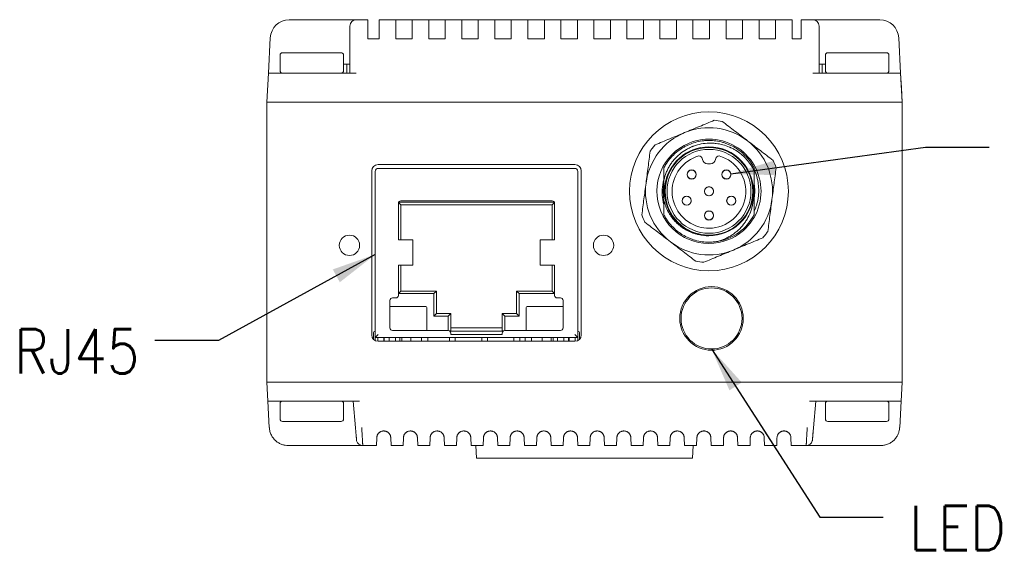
# Model space of a CAD drawing. Header units: millimetres. Extents: x 0 to 420, y 0 to 297.
# Tile 22 of 46: x 234 to 311, y 43 to 84. Entities that reach past the tile are written whole.
import ezdxf

# ---------------------------------------------------------------- set-up
doc = ezdxf.new("R2010")
doc.units = ezdxf.units.MM
doc.layers.add('1', color=7, linetype='Continuous', true_color=0xffffff)
doc.layers.add('171', color=7, linetype='Continuous', true_color=0xffffff)
doc.styles.add('chinesef_fs', font='simplex.shx', dxfattribs={"bigfont": 'gbcbig.shx'})
doc.dimstyles.get("Standard").update_dxf_attribs({"dimtxt": 3.5, "dimasz": 3.5, "dimexe": 0.18, "dimexo": 0.0625, "dimgap": 1, "dimtad": 1, "dimtih": 1, "dimtoh": 1, "dimzin": 0, "dimdsep": 46, "dimtxsty": 'Standard', "dimcen": 0.09, "dimclrt": 5, "dimadec": 0, "dimazin": 0, "dimtfac": 1, "dimtofl": 0, "dimtmove": 0, "dimatfit": 3, "dimfxl": 1, "dimtolj": 1, "dimtzin": 0, "dimarcsym": 0})

# ---------------------------------------------------------------- blocks, each defined once
blk = doc.blocks.new('LABLE3D_4', base_point=(244.236, 59.044))
at = {"layer": '171', "color": 250, "linetype": 'Continuous', "lineweight": 18, "insert": (233.179, 56.439), "char_height": 3.5, "attachment_point": 7, "line_spacing_factor": 0.903614, "style": 'chinesef_fs'}
blk.add_mtext('\\W0.8504;RJ45', dxfattribs=at)
blk = doc.blocks.new('LABLE3D_5', base_point=(301.557, 45.145))
at = {"layer": '171', "color": 250, "linetype": 'Continuous', "lineweight": 18, "insert": (303.582, 42.541), "char_height": 3.5, "attachment_point": 7, "line_spacing_factor": 0.903614, "style": 'chinesef_fs'}
blk.add_mtext('\\W0.8925;LED', dxfattribs=at)

msp = doc.modelspace()

# ---------------------------------------------------------------- linework, layer by layer
at = {"layer": '1', "color": 250, "linetype": 'Continuous', "lineweight": 13}
for p, q in [((256.579, 84.279), (254.808, 84.279)), ((260.079, 84.279), (260.979, 84.279)), ((261.883, 84.279), (263.183, 84.279)), ((264.483, 84.279), (265.783, 84.279)), ((267.083, 84.279), (268.383, 84.279)), ((269.683, 84.279), (270.983, 84.279)), ((272.283, 84.279), (273.583, 84.279)), ((274.883, 84.279), (276.183, 84.279)), ((277.483, 84.279), (278.783, 84.279)), ((280.083, 84.279), (281.383, 84.279)), ((282.683, 84.279), (283.983, 84.279)), ((285.283, 84.279), (286.583, 84.279)), ((287.883, 84.279), (289.183, 84.279)), ((290.483, 84.279), (291.783, 84.279)), ((293.083, 84.279), (294.383, 84.279)), ((295.108, 84.279), (296.008, 84.279)), ((301.279, 84.279), (299.508, 84.279)), ((253.31, 82.857), (253.164, 80.079)), ((259.579, 82.831), (259.579, 80.079)), ((296.508, 80.079), (296.508, 82.831)), ((302.923, 80.079), (302.777, 82.857)), ((253.043, 77.779), (253.164, 80.079)), ((302.923, 80.079), (302.983, 78.929)), ((302.983, 78.929), (303.043, 77.779)), ((303.043, 77.779), (303.043, 55.779)), ((261.578, 59.279), (261.578, 72.349)), ((277.278, 72.579), (261.808, 72.579)), ((277.508, 72.349), (277.508, 59.279)), ((277.508, 59.279), (261.578, 59.279)), ((262.288, 59.279), (262.288, 58.979)), ((263.498, 59.279), (263.498, 58.979)), ((275.588, 58.979), (275.588, 59.279)), ((276.798, 58.979), (276.798, 59.279)), ((303.043, 55.779), (302.965, 54.279)), ((253.122, 54.279), (253.231, 52.2)), ((259.829, 54.279), (260.012, 52.182)), ((296.074, 52.182), (296.258, 54.279)), ((302.856, 52.2), (302.965, 54.279)), ((260.095, 51.235), (260.012, 52.183)), ((296.075, 52.183), (295.992, 51.235)), ((256.579, 50.779), (254.729, 50.779)), ((261.672, 50.779), (260.593, 50.779)), ((263.773, 50.779), (262.815, 50.779)), ((265.873, 50.779), (264.915, 50.779)), ((267.973, 50.779), (267.015, 50.779)), ((270.073, 50.779), (269.115, 50.779)), ((272.173, 50.779), (271.215, 50.779)), ((274.273, 50.779), (273.315, 50.779)), ((276.373, 50.779), (275.415, 50.779)), ((278.472, 50.779), (277.515, 50.779)), ((280.572, 50.779), (279.614, 50.779)), ((282.672, 50.779), (281.714, 50.779)), ((284.772, 50.779), (283.814, 50.779)), ((286.872, 50.779), (285.914, 50.779)), ((288.972, 50.779), (288.014, 50.779)), ((291.072, 50.779), (290.115, 50.779)), ((293.172, 50.779), (292.215, 50.779)), ((295.493, 50.779), (294.315, 50.779)), ((301.358, 50.779), (299.508, 50.779))]:
    msp.add_line(p, q, dxfattribs=at)
at = {"layer": '1', "color": 250, "linetype": 'Continuous', "lineweight": 18}
for p, q in [((254.808, 84.279), (256.579, 84.279)), ((256.579, 84.279), (260.079, 84.279)), ((259.579, 83.779), (259.579, 82.831)), ((260.079, 84.279), (260.979, 84.279)), ((260.979, 84.279), (260.979, 82.857)), ((261.883, 82.857), (261.883, 84.279)), ((263.183, 84.279), (261.883, 84.279)), ((263.183, 84.279), (264.483, 84.279)), ((263.183, 84.279), (263.183, 82.857)), ((264.483, 82.857), (264.483, 84.279)), ((264.483, 84.279), (265.783, 84.279)), ((265.783, 84.279), (267.083, 84.279)), ((265.783, 84.279), (265.783, 82.857)), ((267.083, 82.857), (267.083, 84.279)), ((267.083, 84.279), (268.383, 84.279)), ((268.383, 84.279), (269.683, 84.279)), ((268.383, 84.279), (268.383, 82.857)), ((269.683, 82.857), (269.683, 84.279)), ((269.683, 84.279), (270.983, 84.279)), ((270.983, 84.279), (272.283, 84.279)), ((270.983, 84.279), (270.983, 82.857)), ((272.283, 82.857), (272.283, 84.279)), ((272.283, 84.279), (273.583, 84.279)), ((273.583, 84.279), (274.883, 84.279)), ((273.583, 84.279), (273.583, 82.857)), ((274.883, 82.857), (274.883, 84.279)), ((274.883, 84.279), (276.183, 84.279)), ((276.183, 84.279), (277.483, 84.279)), ((276.183, 84.279), (276.183, 82.857)), ((277.483, 82.857), (277.483, 84.279)), ((277.483, 84.279), (278.783, 84.279)), ((278.783, 84.279), (280.083, 84.279)), ((278.783, 84.279), (278.783, 82.857)), ((280.083, 82.857), (280.083, 84.279)), ((280.083, 84.279), (281.383, 84.279)), ((281.383, 84.279), (282.683, 84.279)), ((281.383, 84.279), (281.383, 82.857)), ((282.683, 82.857), (282.683, 84.279)), ((282.683, 84.279), (283.983, 84.279)), ((283.983, 84.279), (285.283, 84.279)), ((283.983, 84.279), (283.983, 82.857)), ((285.283, 82.857), (285.283, 84.279)), ((285.283, 84.279), (286.583, 84.279)), ((286.583, 84.279), (287.883, 84.279)), ((286.583, 84.279), (286.583, 82.857)), ((287.883, 82.857), (287.883, 84.279)), ((287.883, 84.279), (289.183, 84.279)), ((289.183, 84.279), (290.483, 84.279)), ((289.183, 84.279), (289.183, 82.857)), ((290.483, 82.857), (290.483, 84.279)), ((290.483, 84.279), (291.783, 84.279)), ((291.783, 84.279), (293.083, 84.279)), ((291.783, 84.279), (291.783, 82.857)), ((293.083, 82.857), (293.083, 84.279)), ((294.383, 84.279), (293.083, 84.279)), ((294.383, 84.279), (294.383, 82.857)), ((295.108, 82.857), (295.108, 84.279)), ((295.108, 84.279), (296.008, 84.279)), ((296.008, 84.279), (299.508, 84.279)), ((296.508, 82.831), (296.508, 83.779)), ((299.508, 84.279), (301.279, 84.279)), ((253.164, 80.079), (253.31, 82.857)), ((259.579, 82.831), (259.579, 80.079)), ((260.979, 82.779), (260.979, 82.857)), ((261.883, 82.779), (260.979, 82.779)), ((261.883, 82.857), (261.883, 82.779)), ((263.183, 82.779), (263.183, 82.857)), ((264.483, 82.779), (263.183, 82.779)), ((264.483, 82.857), (264.483, 82.779)), ((265.783, 82.857), (265.783, 82.779)), ((267.083, 82.779), (265.783, 82.779)), ((267.083, 82.857), (267.083, 82.779)), ((268.383, 82.857), (268.383, 82.779)), ((269.683, 82.779), (268.383, 82.779)), ((269.683, 82.857), (269.683, 82.779)), ((270.983, 82.857), (270.983, 82.779)), ((272.283, 82.779), (270.983, 82.779)), ((272.283, 82.857), (272.283, 82.779)), ((273.583, 82.857), (273.583, 82.779)), ((274.883, 82.779), (273.583, 82.779)), ((274.883, 82.857), (274.883, 82.779)), ((276.183, 82.857), (276.183, 82.779)), ((277.483, 82.779), (276.183, 82.779)), ((277.483, 82.857), (277.483, 82.779)), ((278.783, 82.857), (278.783, 82.779)), ((280.083, 82.779), (278.783, 82.779)), ((280.083, 82.857), (280.083, 82.779)), ((281.383, 82.857), (281.383, 82.779)), ((282.683, 82.779), (281.383, 82.779)), ((282.683, 82.857), (282.683, 82.779)), ((283.983, 82.857), (283.983, 82.779)), ((285.283, 82.779), (283.983, 82.779)), ((285.283, 82.857), (285.283, 82.779)), ((286.583, 82.857), (286.583, 82.779)), ((287.883, 82.779), (286.583, 82.779)), ((287.883, 82.857), (287.883, 82.779)), ((289.183, 82.857), (289.183, 82.779)), ((290.483, 82.779), (289.183, 82.779)), ((290.483, 82.857), (290.483, 82.779)), ((291.783, 82.857), (291.783, 82.779)), ((293.083, 82.779), (291.783, 82.779)), ((293.083, 82.779), (293.083, 82.857)), ((294.383, 82.857), (294.383, 82.779)), ((295.108, 82.779), (294.383, 82.779)), ((295.108, 82.779), (295.108, 82.857)), ((296.508, 80.079), (296.508, 82.831)), ((302.777, 82.857), (302.923, 80.079)), ((254.079, 81.479), (254.079, 80.279)), ((256.579, 81.679), (254.279, 81.679)), ((256.579, 81.679), (258.879, 81.679)), ((259.079, 80.279), (259.079, 81.479)), ((297.008, 81.479), (297.008, 80.279)), ((299.508, 81.679), (297.208, 81.679)), ((299.508, 81.679), (301.808, 81.679)), ((302.008, 80.279), (302.008, 81.479)), ((259.329, 80.779), (259.079, 80.779)), ((259.329, 80.779), (259.329, 80.079)), ((259.579, 80.779), (259.329, 80.779)), ((296.758, 80.779), (296.508, 80.779)), ((297.008, 80.779), (296.758, 80.779)), ((296.758, 80.779), (296.758, 80.079)), ((253.043, 77.779), (253.164, 80.079)), ((257.158, 80.079), (253.164, 80.079)), ((260.079, 80.079), (257.158, 80.079)), ((298.928, 80.079), (296.008, 80.079)), ((302.923, 80.079), (298.928, 80.079)), ((302.923, 80.079), (303.043, 77.779)), ((253.043, 77.779), (253.043, 77.779)), ((253.043, 77.779), (253.043, 55.779)), ((257.04, 77.779), (299.043, 77.779)), ((299.043, 77.779), (299.049, 77.779)), ((303.043, 77.779), (303.043, 55.779)), ((277.293, 72.879), (261.793, 72.879)), ((287.953, 72.929), (287.733, 72.929)), ((261.293, 72.379), (261.293, 59.479)), ((261.578, 59.279), (261.578, 72.349)), ((261.808, 72.579), (277.278, 72.579)), ((277.508, 72.349), (277.508, 59.279)), ((277.793, 59.479), (277.793, 72.379)), ((263.393, 66.959), (263.393, 69.829)), ((263.593, 69.729), (263.411, 69.911)), ((263.42, 69.929), (275.667, 69.929)), ((263.593, 70.029), (275.493, 70.029)), ((275.493, 69.729), (275.676, 69.911)), ((275.693, 69.829), (275.693, 66.959)), ((263.593, 69.729), (275.493, 69.729)), ((263.593, 66.959), (263.593, 69.729)), ((275.493, 69.729), (275.493, 66.959)), ((263.393, 66.959), (264.043, 66.959)), ((264.543, 66.959), (264.043, 66.959)), ((264.543, 66.959), (264.543, 64.959)), ((275.043, 66.959), (274.543, 66.959)), ((274.543, 64.959), (274.543, 66.959)), ((275.043, 66.959), (275.693, 66.959)), ((263.393, 62.594), (263.393, 64.959)), ((264.043, 64.959), (263.393, 64.959)), ((263.593, 62.929), (263.593, 64.959)), ((264.043, 64.959), (264.543, 64.959)), ((274.543, 64.959), (275.043, 64.959)), ((275.693, 64.959), (275.043, 64.959)), ((275.493, 64.959), (275.493, 62.929)), ((275.693, 64.959), (275.693, 62.594)), ((263.593, 62.929), (263.393, 62.729)), ((266.393, 62.929), (263.593, 62.929)), ((266.393, 62.929), (266.193, 62.729)), ((266.393, 61.169), (266.393, 62.929)), ((272.693, 62.929), (272.693, 61.169)), ((275.493, 62.929), (272.693, 62.929)), ((272.693, 62.929), (272.893, 62.729)), ((275.493, 62.929), (275.693, 62.729)), ((262.731, 60.029), (262.731, 62.194)), ((262.931, 62.394), (263.193, 62.394)), ((266.193, 62.729), (263.393, 62.729)), ((266.193, 60.969), (266.193, 62.729)), ((272.893, 62.729), (272.893, 60.969)), ((275.693, 62.729), (272.893, 62.729)), ((275.893, 62.394), (276.156, 62.394)), ((276.356, 62.194), (276.356, 60.029)), ((262.731, 61.729), (265.543, 61.729)), ((265.643, 61.629), (265.643, 59.829)), ((273.443, 59.829), (273.443, 61.629)), ((273.543, 61.729), (276.356, 61.729)), ((266.393, 61.169), (266.193, 60.969)), ((267.313, 60.969), (266.193, 60.969)), ((267.513, 61.169), (266.393, 61.169)), ((267.513, 61.169), (267.313, 60.969)), ((267.313, 59.829), (267.313, 60.969)), ((267.513, 59.816), (267.513, 61.169)), ((272.693, 61.169), (271.573, 61.169)), ((271.573, 61.169), (271.773, 60.969)), ((271.573, 61.169), (271.573, 59.816)), ((272.893, 60.969), (271.773, 60.969)), ((271.773, 60.969), (271.773, 59.829)), ((272.693, 61.169), (272.893, 60.969)), ((267.313, 59.829), (262.931, 59.829)), ((267.419, 59.798), (267.513, 59.816)), ((267.446, 59.779), (271.641, 59.779)), ((271.573, 60.029), (267.513, 60.029)), ((271.573, 59.816), (271.667, 59.798)), ((276.156, 59.829), (271.773, 59.829)), ((261.428, 59.622), (261.428, 59.482)), ((261.428, 59.137), (261.428, 59.482)), ((261.808, 59.509), (261.578, 59.279)), ((261.578, 59.279), (261.578, 59.129)), ((277.508, 59.279), (261.578, 59.279)), ((261.578, 59.027), (261.578, 59.129)), ((261.778, 59.129), (261.778, 59.279)), ((261.778, 58.979), (261.778, 59.129)), ((261.793, 58.979), (277.293, 58.979)), ((262.253, 59.279), (262.253, 58.979)), ((262.663, 58.979), (262.663, 59.279)), ((263.163, 58.979), (263.163, 59.279)), ((263.678, 58.979), (263.678, 59.279)), ((264.378, 59.279), (264.378, 58.979)), ((265.203, 58.979), (265.203, 59.279)), ((265.703, 58.979), (265.703, 59.279)), ((267.413, 58.979), (267.413, 59.279)), ((267.513, 59.529), (267.513, 59.629)), ((271.573, 59.529), (267.513, 59.529)), ((267.863, 58.979), (267.863, 59.279)), ((269.953, 58.979), (269.953, 59.279)), ((270.403, 58.979), (270.403, 59.279)), ((271.573, 59.629), (271.573, 59.529)), ((272.493, 58.979), (272.493, 59.279)), ((272.943, 58.979), (272.943, 59.279)), ((273.383, 58.979), (273.383, 59.279)), ((273.883, 58.979), (273.883, 59.279)), ((274.708, 58.979), (274.708, 59.279)), ((275.408, 59.279), (275.408, 58.979)), ((275.923, 58.979), (275.923, 59.279)), ((276.423, 58.979), (276.423, 59.279)), ((276.833, 58.979), (276.833, 59.279)), ((277.278, 59.509), (277.508, 59.279)), ((277.308, 59.279), (277.308, 59.129)), ((277.308, 58.979), (277.308, 59.129)), ((277.508, 59.129), (277.508, 59.279)), ((277.508, 59.027), (277.508, 59.129)), ((277.658, 59.482), (277.658, 59.622)), ((277.658, 59.482), (277.658, 59.137)), ((253.043, 55.779), (253.122, 54.279)), ((257.043, 55.779), (257.038, 55.779)), ((257.043, 55.779), (299.043, 55.779)), ((299.043, 55.779), (299.049, 55.779)), ((303.043, 55.779), (302.965, 54.279)), ((303.043, 55.779), (303.043, 55.779)), ((253.231, 52.2), (253.122, 54.279)), ((257.117, 54.279), (253.122, 54.279)), ((257.117, 54.279), (260.329, 54.279)), ((259.829, 54.279), (260.012, 52.183)), ((295.758, 54.279), (298.97, 54.279)), ((296.075, 52.183), (296.258, 54.279)), ((302.965, 54.279), (298.97, 54.279)), ((302.965, 54.279), (302.856, 52.2)), ((254.079, 54.079), (254.079, 52.879)), ((259.079, 52.879), (259.079, 54.079)), ((297.008, 54.079), (297.008, 52.879)), ((302.008, 52.879), (302.008, 54.079)), ((256.579, 52.679), (254.279, 52.679)), ((256.579, 52.679), (258.879, 52.679)), ((260.012, 52.183), (260.021, 52.179)), ((296.066, 52.179), (296.075, 52.183)), ((299.508, 52.679), (297.208, 52.679)), ((299.508, 52.679), (301.808, 52.679)), ((261.672, 50.779), (261.694, 51.398)), ((262.815, 50.779), (262.793, 51.398)), ((263.772, 50.779), (263.794, 51.398)), ((264.915, 50.779), (264.893, 51.398)), ((265.872, 50.779), (265.894, 51.398)), ((267.015, 50.779), (266.993, 51.398)), ((267.972, 50.779), (267.994, 51.398)), ((269.115, 50.779), (269.093, 51.398)), ((270.072, 50.779), (270.094, 51.398)), ((271.215, 50.779), (271.193, 51.398)), ((272.172, 50.779), (272.194, 51.398)), ((273.315, 50.779), (273.293, 51.398)), ((274.272, 50.779), (274.294, 51.398)), ((275.415, 50.779), (275.393, 51.398)), ((276.372, 50.779), (276.394, 51.398)), ((277.515, 50.779), (277.493, 51.398)), ((278.472, 50.779), (278.494, 51.398)), ((279.615, 50.779), (279.593, 51.398)), ((280.572, 50.779), (280.594, 51.398)), ((281.715, 50.779), (281.693, 51.398)), ((282.672, 50.779), (282.694, 51.398)), ((283.815, 50.779), (283.793, 51.398)), ((284.772, 50.779), (284.794, 51.398)), ((285.915, 50.779), (285.893, 51.398)), ((286.872, 50.779), (286.894, 51.398)), ((288.015, 50.779), (287.993, 51.398)), ((288.972, 50.779), (288.994, 51.398)), ((290.115, 50.779), (290.093, 51.398)), ((291.072, 50.779), (291.094, 51.398)), ((292.215, 50.779), (292.193, 51.398)), ((293.172, 50.779), (293.194, 51.398)), ((294.315, 50.779), (294.293, 51.398)), ((254.729, 50.779), (254.729, 50.783)), ((256.579, 50.779), (254.729, 50.779)), ((260.593, 50.779), (256.579, 50.779)), ((261.672, 50.779), (260.593, 50.779)), ((263.772, 50.779), (262.815, 50.779)), ((265.872, 50.779), (264.915, 50.779)), ((267.972, 50.779), (267.015, 50.779)), ((270.072, 50.779), (269.115, 50.779)), ((269.543, 49.779), (269.491, 50.779)), ((272.172, 50.779), (271.215, 50.779)), ((274.272, 50.779), (273.315, 50.779)), ((276.372, 50.779), (275.415, 50.779)), ((278.472, 50.779), (277.515, 50.779)), ((280.572, 50.779), (279.615, 50.779)), ((282.672, 50.779), (281.715, 50.779)), ((284.772, 50.779), (283.815, 50.779)), ((286.872, 50.779), (285.915, 50.779)), ((286.543, 49.779), (286.596, 50.779)), ((288.972, 50.779), (288.015, 50.779)), ((291.072, 50.779), (290.115, 50.779)), ((293.172, 50.779), (292.215, 50.779)), ((295.493, 50.779), (294.315, 50.779)), ((299.508, 50.779), (295.493, 50.779)), ((301.358, 50.779), (299.508, 50.779)), ((301.358, 50.779), (301.358, 50.783)), ((286.543, 49.779), (269.543, 49.779))]:
    msp.add_line(p, q, dxfattribs=at)
at = {"layer": '1', "color": 250, "linetype": 'Continuous', "lineweight": 13}
for centre, start, end in [((254.808, 82.779), 90, 177), ((301.279, 82.779), 3, 90)]:
    msp.add_arc(centre, 1.5, start, end, dxfattribs=at)
at = {"layer": '1', "color": 250, "linetype": 'Continuous', "lineweight": 18}
for centre, radius, start, end in [((254.808, 82.779), 1.5, 90, 177), ((260.079, 83.779), 0.5, 90, 180), ((296.008, 83.779), 0.5, 0, 90), ((301.279, 82.779), 1.5, 3, 90), ((254.279, 81.479), 0.2, 90, 180), ((258.879, 81.479), 0.2, 0, 90), ((297.208, 81.479), 0.2, 90, 180), ((301.808, 81.479), 0.2, 0, 90), ((254.279, 80.279), 0.2, 180, 270), ((258.879, 80.279), 0.2, 270, 0), ((297.208, 80.279), 0.2, 180, 270), ((301.808, 80.279), 0.2, 270, 0), ((287.843, 70.779), 6.25, 0, 180), ((287.843, 70.779), 5.6, 79.28817, 85.75717), ((287.843, 70.779), 5, 112.52267, 172.52267), ((287.843, 70.779), 5, 52.52267, 112.52267), ((287.843, 70.779), 5.6, 139.28817, 142.52267), ((287.843, 70.779), 4.1, 112.52267, 292.52267), ((287.843, 70.779), 4.1, 292.52267, 112.52267), ((287.843, 70.779), 5, 352.52267, 52.52267), ((287.843, 70.779), 5.6, 142.52267, 145.75717), ((287.843, 70.779), 3.5, 90, 256.27544), ((287.843, 70.779), 3.45, 360, 180), ((287.843, 70.779), 3.3, 0, 180), ((287.843, 70.779), 3.5, 355.81437, 90.00004), ((261.793, 72.379), 0.5, 90, 180), ((277.293, 72.379), 0.5, 0, 90), ((287.843, 70.779), 2.9, 106.15772, 253.84235), ((287.036, 73.264), 0.3, 5.29113, 90), ((287.733, 73.329), 0.4, 185.29117, 270.00004), ((287.843, 70.779), 2.9, 270.00004, 73.84235), ((287.953, 73.329), 0.4, 270, 354.70887), ((288.65, 73.264), 0.3, 90.00004, 174.7089), ((287.843, 70.779), 5.6, 19.28817, 25.75717), ((261.808, 72.349), 0.23, 90, 180), ((277.278, 72.349), 0.23, 0, 90), ((286.473, 72.099), 0.36, 360, 180), ((286.473, 72.099), 0.36, 180, 360), ((286.473, 72.099), 0.35, 157.5526, 247.5526), ((286.473, 72.099), 0.35, 67.5526, 157.5526), ((286.473, 72.099), 0.35, 337.5526, 67.5526), ((289.213, 72.099), 0.36, 0, 180), ((289.213, 72.099), 0.36, 180, 0), ((289.213, 72.099), 0.35, 157.5526, 247.5526), ((289.213, 72.099), 0.35, 67.5526, 157.5526), ((289.213, 72.099), 0.35, 337.5526, 67.5526), ((287.843, 70.779), 5, 172.52267, 232.52267), ((286.473, 72.099), 0.35, 247.5526, 337.5526), ((289.213, 72.099), 0.35, 247.5526, 337.5526), ((287.843, 70.779), 6.25, 180, 0), ((287.843, 70.779), 3.45, 180, 360), ((287.843, 70.779), 3.3, 180, 0), ((287.843, 70.779), 0.36, 0, 180), ((287.843, 70.779), 0.36, 180, 0), ((287.843, 70.779), 0.35, 157.5526, 247.5526), ((287.843, 70.779), 0.35, 67.5526, 157.5526), ((287.843, 70.779), 0.35, 247.5526, 337.5526), ((287.843, 70.779), 3.5, 269.99999, 355.81434), ((287.843, 70.779), 0.35, 337.5526, 67.5526), ((263.593, 69.829), 0.2, 90, 180), ((275.493, 69.829), 0.2, 0, 90), ((286.093, 70.039), 0.36, 0, 180), ((286.093, 70.039), 0.36, 180, 0), ((286.093, 70.039), 0.35, 157.5526, 247.5526), ((286.093, 70.039), 0.35, 67.5526, 157.5526), ((286.093, 70.039), 0.35, 247.5526, 337.5526), ((286.093, 70.039), 0.35, 337.5526, 67.5526), ((289.593, 70.039), 0.36, 360, 180), ((289.593, 70.039), 0.36, 180, 360), ((289.593, 70.039), 0.35, 157.5526, 247.5526), ((289.593, 70.039), 0.35, 67.5526, 157.5526), ((289.593, 70.039), 0.35, 247.5526, 337.5526), ((289.593, 70.039), 0.35, 337.5526, 67.5526), ((287.843, 70.779), 5, 322.52267, 352.52267), ((287.843, 68.879), 0.36, 0, 180), ((287.843, 68.879), 0.35, 157.5526, 247.5526), ((287.843, 68.879), 0.35, 67.5526, 157.5526), ((287.843, 68.879), 0.35, 337.5526, 67.5526), ((287.843, 70.779), 5.6, 199.28817, 205.75717), ((287.843, 68.879), 0.36, 180, 0), ((287.843, 68.879), 0.35, 247.5526, 337.5526), ((287.843, 70.779), 4, 279.77228, 332.36815), ((287.843, 70.779), 2.9, 253.84235, 270), ((287.843, 70.779), 5, 292.52267, 322.52267), ((287.843, 70.779), 5.6, 322.52267, 325.75717), ((259.543, 66.529), 0.8, 0, 180), ((279.543, 66.529), 0.8, 0, 180), ((287.843, 70.779), 5, 232.52267, 292.52267), ((287.843, 70.779), 3.5, 256.27548, 270.00002), ((287.843, 70.779), 5.6, 319.28817, 322.52267), ((259.543, 66.529), 0.8, 180, 0), ((279.543, 66.529), 0.8, 180, 0), ((287.843, 70.779), 5.6, 259.28817, 265.75717), ((288.043, 60.779), 2.5, 0, 180), ((288.043, 60.779), 2.4, 0, 180), ((262.931, 62.194), 0.2, 90, 180), ((263.193, 62.594), 0.2, 270, 0), ((275.893, 62.594), 0.2, 180, 270), ((276.156, 62.194), 0.2, 0, 90), ((265.543, 61.629), 0.1, 0, 90), ((273.543, 61.629), 0.1, 90, 180), ((288.043, 60.779), 2.5, 180, 0), ((288.043, 60.779), 2.4, 180, 0), ((261.578, 59.622), 0.15, 90, 180), ((262.931, 60.029), 0.2, 180, 270), ((267.313, 59.629), 0.2, 0, 90), ((271.773, 59.629), 0.2, 90, 180), ((276.156, 60.029), 0.2, 270, 360), ((277.508, 59.622), 0.15, 360, 90), ((261.793, 59.479), 0.5, 180, 270), ((277.293, 59.479), 0.5, 270, 0), ((254.279, 54.079), 0.2, 90, 180), ((258.879, 54.079), 0.2, 0, 90), ((297.208, 54.079), 0.2, 90, 180), ((301.808, 54.079), 0.2, 0, 90), ((254.279, 52.879), 0.2, 180, 270), ((258.879, 52.879), 0.2, 270, 0), ((297.208, 52.879), 0.2, 180, 270), ((301.808, 52.879), 0.2, 270, 0), ((260.593, 51.279), 0.5, 195.30888, 270), ((295.493, 51.279), 0.5, 270, 344.68975)]:
    msp.add_arc(centre, radius, start, end, dxfattribs=at)
for centre, major_axis, start_param, end_param in [((253.73, 52.226), (-0.499, -0.026), 0, 0.179189), ((302.357, 52.226), (0.499, -0.026), 6.103997, 6.283185)]:
    msp.add_ellipse(centre, major_axis=major_axis, ratio=0.087037, start_param=start_param, end_param=end_param, dxfattribs=at)
for points, knots in [([(257.039, 77.779), (256.516, 77.779), (255.994, 77.779), (255.028, 77.779), (254.585, 77.779), (253.846, 77.779), (253.55, 77.779), (253.149, 77.779), (253.044, 77.779), (253.043, 77.779)], [0, 0, 0, 0, 0.25, 0.25, 0.5, 0.5, 0.75, 0.75, 1, 1, 1, 1]), ([(303.043, 77.779), (303.043, 77.779), (302.939, 77.779), (302.538, 77.779), (302.242, 77.779), (301.503, 77.779), (301.06, 77.779), (300.094, 77.779), (299.572, 77.779), (299.049, 77.779)], [0, 0, 0, 0, 0.25, 0.25, 0.5, 0.5, 0.75, 0.75, 1, 1, 1, 1]), ([(288.258, 76.363), (287.871, 76.203), (287.484, 76.042), (286.901, 75.801), (286.707, 75.72), (286.318, 75.559), (286.123, 75.478), (285.928, 75.397)], [0, 0, 0, 0, 0.5, 0.5, 0.75, 0.75, 1, 1, 1, 1]), ([(290.886, 74.747), (290.718, 74.875), (290.551, 75.003), (290.216, 75.26), (290.05, 75.388), (289.549, 75.771), (289.216, 76.026), (288.884, 76.281)], [0, 0, 0, 0, 0.25, 0.25, 0.5, 0.5, 1, 1, 1, 1]), ([(285.928, 75.397), (285.733, 75.316), (285.538, 75.236), (285.149, 75.074), (284.955, 74.994), (284.373, 74.752), (283.985, 74.592), (283.599, 74.431)], [0, 0, 0, 0, 0.25, 0.25, 0.5, 0.5, 1, 1, 1, 1]), ([(284.293, 72.622), (284.378, 72.785), (284.473, 72.94), (284.682, 73.236), (284.796, 73.376), (284.952, 73.542), (284.983, 73.575), (285.048, 73.64), (285.081, 73.672), (285.181, 73.766), (285.25, 73.825), (285.462, 73.997), (285.61, 74.102), (285.842, 74.243), (285.921, 74.288), (286.042, 74.35), (286.083, 74.371), (286.166, 74.41), (286.208, 74.429), (286.418, 74.52), (286.589, 74.581), (286.938, 74.679), (287.115, 74.716), (287.341, 74.747), (287.386, 74.753), (287.477, 74.762), (287.523, 74.766), (287.66, 74.775), (287.752, 74.779), (287.843, 74.779)], [0, 0, 0, 0, 0.125, 0.125, 0.25, 0.25, 0.28125, 0.28125, 0.3125, 0.3125, 0.375, 0.375, 0.5, 0.5, 0.5625, 0.5625, 0.59375, 0.59375, 0.625, 0.625, 0.75, 0.75, 0.875, 0.875, 0.90625, 0.90625, 0.9375, 0.9375, 1, 1, 1, 1]), ([(287.843, 74.571), (287.636, 74.566), (287.431, 74.543), (287.029, 74.466), (286.831, 74.411), (286.612, 74.33), (286.587, 74.321), (286.539, 74.302), (286.467, 74.273), (286.396, 74.242), (286.256, 74.176), (286.165, 74.129), (285.898, 73.977), (285.729, 73.861), (285.528, 73.697), (285.489, 73.664), (285.411, 73.595), (285.373, 73.56), (285.262, 73.453), (285.191, 73.378), (285.056, 73.224), (284.927, 73.065), (284.812, 72.895), (284.744, 72.785), (284.73, 72.763), (284.704, 72.718), (284.691, 72.695), (284.653, 72.627), (284.628, 72.582), (284.558, 72.444), (284.516, 72.35), (284.399, 72.065), (284.338, 71.868), (284.293, 71.665)], [0, 0, 0, 0, 0.125, 0.125, 0.25, 0.25, 0.265625, 0.265625, 0.28125, 0.3125, 0.3125, 0.375, 0.375, 0.5, 0.5, 0.53125, 0.53125, 0.5625, 0.5625, 0.625, 0.625, 0.6875, 0.75, 0.75, 0.765625, 0.765625, 0.78125, 0.78125, 0.8125, 0.8125, 0.875, 0.875, 1, 1, 1, 1]), ([(287.513, 74.765), (287.531, 74.766), (287.55, 74.768), (287.66, 74.775), (287.752, 74.779), (287.843, 74.779)], [0, 0, 0, 0, 0.168398, 0.168398, 1, 1, 1, 1]), ([(287.843, 74.779), (288.027, 74.779), (288.208, 74.766), (288.567, 74.717), (288.745, 74.68), (288.964, 74.619), (289.007, 74.606), (289.095, 74.578), (289.138, 74.564), (289.268, 74.518), (289.353, 74.484), (289.603, 74.375), (289.764, 74.292), (289.996, 74.151), (290.072, 74.102), (290.184, 74.023), (290.22, 73.996), (290.293, 73.941), (290.329, 73.912), (290.507, 73.768), (290.64, 73.644), (290.888, 73.38), (291.002, 73.239), (291.134, 73.054), (291.16, 73.016), (291.21, 72.939), (291.234, 72.901), (291.306, 72.783), (291.351, 72.703), (291.393, 72.622)], [0, 0, 0, 0, 0.125, 0.125, 0.25, 0.25, 0.28125, 0.28125, 0.3125, 0.3125, 0.375, 0.375, 0.5, 0.5, 0.5625, 0.5625, 0.59375, 0.59375, 0.625, 0.625, 0.75, 0.75, 0.875, 0.875, 0.90625, 0.90625, 0.9375, 0.9375, 1, 1, 1, 1]), ([(291.393, 72.412), (291.312, 72.578), (291.22, 72.736), (291.015, 73.036), (290.902, 73.179), (290.748, 73.348), (290.717, 73.382), (290.653, 73.448), (290.62, 73.48), (290.52, 73.575), (290.451, 73.636), (290.24, 73.81), (290.092, 73.916), (289.859, 74.058), (289.78, 74.103), (289.657, 74.166), (289.616, 74.187), (289.554, 74.216), (289.533, 74.226), (289.491, 74.245), (289.302, 74.328), (289.108, 74.395), (288.756, 74.489), (288.578, 74.524), (288.349, 74.551), (288.304, 74.556), (288.212, 74.564), (288.166, 74.567), (288.028, 74.573), (287.936, 74.574), (287.843, 74.571)], [0, 0, 0, 0, 0.125, 0.125, 0.25, 0.25, 0.28125, 0.28125, 0.3125, 0.3125, 0.375, 0.375, 0.5, 0.5, 0.5625, 0.5625, 0.59375, 0.59375, 0.609375, 0.609375, 0.625, 0.75, 0.75, 0.875, 0.875, 0.90625, 0.90625, 0.9375, 0.9375, 1, 1, 1, 1]), ([(292.887, 73.212), (292.555, 73.467), (292.222, 73.722), (291.722, 74.105), (291.555, 74.233), (291.221, 74.49), (291.053, 74.618), (290.886, 74.747)], [0, 0, 0, 0, 0.5, 0.5, 0.75, 0.75, 1, 1, 1, 1]), ([(283.214, 73.93), (283.16, 73.515), (283.105, 73.099), (283.023, 72.474), (282.996, 72.265), (282.941, 71.848), (282.913, 71.639), (282.886, 71.429)], [0, 0, 0, 0, 0.5, 0.5, 0.75, 0.75, 1, 1, 1, 1]), ([(284.293, 72.622), (284.293, 72.524), (284.293, 72.331), (284.293, 72.048), (284.293, 71.835), (284.293, 71.715), (284.293, 71.688)], [0, 0, 0, 0, 0.303912, 0.607825, 0.911737, 1, 1, 1, 1]), ([(291.393, 68.936), (291.393, 69.073), (291.393, 69.211), (291.393, 69.491), (291.393, 69.633), (291.393, 69.92), (291.393, 70.066), (291.393, 70.287), (291.393, 70.399), (291.393, 70.512), (291.393, 70.588), (291.393, 70.626), (291.393, 70.815), (291.393, 70.965), (291.393, 71.261), (291.393, 71.408), (291.393, 71.699), (291.393, 71.844), (291.393, 72.059), (291.393, 72.13), (291.393, 72.272), (291.393, 72.342), (291.393, 72.412)], [0, 0, 0, 0, 0.125, 0.125, 0.25, 0.25, 0.375, 0.375, 0.4375, 0.46875, 0.46875, 0.5, 0.5, 0.625, 0.625, 0.75, 0.75, 0.875, 0.875, 0.9375, 0.9375, 1, 1, 1, 1]), ([(291.396, 72.501), (291.403, 72.485), (291.41, 72.47), (291.494, 72.281), (291.559, 72.103), (291.637, 71.828), (291.659, 71.735), (291.698, 71.547), (291.714, 71.453), (291.751, 71.17), (291.761, 70.98), (291.757, 70.696), (291.752, 70.601), (291.739, 70.458), (291.734, 70.411), (291.722, 70.316), (291.715, 70.268), (291.677, 70.032), (291.632, 69.847), (291.525, 69.511), (291.466, 69.359), (291.397, 69.209)], [0, 0, 0, 0, 0.014999, 0.014999, 0.183052, 0.183052, 0.267078, 0.267078, 0.351105, 0.351105, 0.519158, 0.519158, 0.603185, 0.603185, 0.645198, 0.645198, 0.687211, 0.687211, 0.855264, 0.855264, 1, 1, 1, 1]), ([(292.801, 70.128), (292.828, 70.337), (292.856, 70.546), (292.911, 70.964), (292.938, 71.173), (293.02, 71.798), (293.075, 72.213), (293.129, 72.628)], [0, 0, 0, 0, 0.25, 0.25, 0.5, 0.5, 1, 1, 1, 1]), ([(282.886, 71.429), (282.858, 71.22), (282.831, 71.011), (282.776, 70.593), (282.749, 70.385), (282.667, 69.76), (282.612, 69.344), (282.558, 68.929)], [0, 0, 0, 0, 0.25, 0.25, 0.5, 0.5, 1, 1, 1, 1]), ([(284.29, 69.728), (284.29, 69.728), (284.29, 69.728), (284.274, 69.787), (284.26, 69.845), (284.221, 70.021), (284.18, 70.257), (284.163, 70.496), (284.158, 70.677), (284.158, 70.738), (284.161, 70.859), (284.164, 70.92), (284.178, 71.1), (284.208, 71.338), (284.26, 71.572), (284.292, 71.687), (284.292, 71.688), (284.292, 71.688)], [0, 0, 0, 0, 0.000545, 0.000545, 0.091388, 0.091388, 0.273074, 0.45476, 0.45476, 0.545603, 0.545603, 0.636446, 0.636446, 0.818132, 0.999818, 0.999818, 1, 1, 1, 1]), ([(284.292, 71.368), (284.279, 71.288), (284.253, 71.092), (284.243, 70.894), (284.243, 70.718), (284.246, 70.629), (284.251, 70.541), (284.256, 70.482), (284.258, 70.452), (284.269, 70.342), (284.28, 70.262), (284.293, 70.183)], [0, 0, 0, 0, 0.204421, 0.501113, 0.501113, 0.649459, 0.723632, 0.723632, 0.797805, 0.797805, 1, 1, 1, 1]), ([(284.293, 71.665), (284.293, 71.536), (284.293, 71.407), (284.293, 71.147), (284.293, 71.016), (284.293, 70.819), (284.293, 70.753), (284.293, 70.621), (284.293, 70.555), (284.293, 70.357), (284.293, 70.226), (284.293, 70.095)], [0, 0, 0, 0, 0.25, 0.25, 0.5, 0.5, 0.625, 0.625, 0.75, 0.75, 1, 1, 1, 1]), ([(291.395, 70.189), (291.401, 70.225), (291.423, 70.373), (291.436, 70.522), (291.445, 70.748), (291.444, 70.862), (291.435, 71.033), (291.43, 71.09), (291.419, 71.204), (291.411, 71.26), (291.4, 71.336), (291.397, 71.355), (291.394, 71.374)], [0, 0, 0, 0, 0.092094, 0.378545, 0.378545, 0.664996, 0.664996, 0.808221, 0.808221, 0.951447, 0.951447, 1, 1, 1, 1]), ([(291.334, 70.523), (291.341, 70.313), (291.33, 70.105), (291.285, 69.797), (291.266, 69.695), (291.23, 69.543), (291.216, 69.492), (291.188, 69.392), (291.173, 69.341), (291.091, 69.092), (291.009, 68.901), (290.862, 68.626), (290.809, 68.537), (290.724, 68.405), (290.695, 68.362), (290.649, 68.297), (290.633, 68.276), (290.602, 68.234), (290.586, 68.213), (290.442, 68.027), (290.302, 67.874), (290.073, 67.662), (289.994, 67.595), (289.87, 67.498), (289.828, 67.466), (289.743, 67.405), (289.7, 67.375), (289.569, 67.289), (289.479, 67.236), (289.297, 67.136), (289.205, 67.09), (288.921, 66.962), (288.725, 66.892), (288.522, 66.837)], [0, 0, 0, 0, 0.125, 0.125, 0.1875, 0.1875, 0.21875, 0.21875, 0.25, 0.25, 0.375, 0.375, 0.4375, 0.4375, 0.46875, 0.46875, 0.484375, 0.484375, 0.5, 0.5, 0.625, 0.625, 0.6875, 0.6875, 0.71875, 0.71875, 0.75, 0.75, 0.8125, 0.8125, 0.875, 0.875, 1, 1, 1, 1]), ([(284.293, 70.095), (284.33, 69.929), (284.379, 69.767), (284.497, 69.451), (284.567, 69.298), (284.668, 69.113), (284.689, 69.076), (284.732, 69.002), (284.755, 68.966), (284.824, 68.859), (284.872, 68.789), (285.024, 68.586), (285.134, 68.459), (285.312, 68.28), (285.374, 68.222), (285.47, 68.139), (285.503, 68.111), (285.569, 68.058), (285.602, 68.031), (285.772, 67.904), (285.914, 67.813), (286.21, 67.651), (286.363, 67.581), (286.562, 67.507), (286.602, 67.492), (286.683, 67.466), (286.724, 67.453), (286.847, 67.417), (286.93, 67.396), (287.013, 67.378)], [0, 0, 0, 0, 0.125, 0.125, 0.25, 0.25, 0.28125, 0.28125, 0.3125, 0.3125, 0.375, 0.375, 0.5, 0.5, 0.5625, 0.5625, 0.59375, 0.59375, 0.625, 0.625, 0.75, 0.75, 0.875, 0.875, 0.90625, 0.90625, 0.9375, 0.9375, 1, 1, 1, 1]), ([(284.293, 70.076), (284.293, 70.074), (284.293, 69.978), (284.293, 69.789), (284.293, 69.509), (284.293, 69.227), (284.293, 69.033), (284.293, 68.935)], [0, 0, 0, 0, 0.005037, 0.253778, 0.502519, 0.751259, 1, 1, 1, 1]), ([(292.473, 67.627), (292.527, 68.042), (292.582, 68.458), (292.664, 69.083), (292.691, 69.292), (292.746, 69.709), (292.773, 69.919), (292.801, 70.128)], [0, 0, 0, 0, 0.5, 0.5, 0.75, 0.75, 1, 1, 1, 1]), ([(282.8, 68.345), (283.132, 68.09), (283.465, 67.835), (283.965, 67.452), (284.132, 67.324), (284.466, 67.067), (284.634, 66.939), (284.801, 66.811)], [0, 0, 0, 0, 0.5, 0.5, 0.75, 0.75, 1, 1, 1, 1]), ([(287.843, 66.779), (287.66, 66.779), (287.478, 66.791), (287.12, 66.84), (286.942, 66.877), (286.723, 66.938), (286.679, 66.951), (286.592, 66.979), (286.549, 66.994), (286.419, 67.04), (286.334, 67.073), (286.084, 67.182), (285.923, 67.265), (285.691, 67.406), (285.615, 67.456), (285.503, 67.534), (285.466, 67.561), (285.393, 67.616), (285.357, 67.645), (285.179, 67.789), (285.047, 67.913), (284.799, 68.177), (284.685, 68.318), (284.553, 68.504), (284.527, 68.541), (284.477, 68.618), (284.452, 68.656), (284.381, 68.774), (284.336, 68.854), (284.293, 68.935)], [0, 0, 0, 0, 0.125, 0.125, 0.25, 0.25, 0.28125, 0.28125, 0.3125, 0.3125, 0.375, 0.375, 0.5, 0.5, 0.5625, 0.5625, 0.59375, 0.59375, 0.625, 0.625, 0.75, 0.75, 0.875, 0.875, 0.90625, 0.90625, 0.9375, 0.9375, 1, 1, 1, 1]), ([(284.801, 66.811), (284.969, 66.682), (285.136, 66.554), (285.47, 66.298), (285.637, 66.17), (286.138, 65.786), (286.47, 65.531), (286.803, 65.276)], [0, 0, 0, 0, 0.25, 0.25, 0.5, 0.5, 1, 1, 1, 1]), ([(289.759, 66.16), (289.954, 66.241), (290.148, 66.322), (290.538, 66.483), (290.732, 66.564), (291.314, 66.805), (291.702, 66.966), (292.088, 67.126)], [0, 0, 0, 0, 0.25, 0.25, 0.5, 0.5, 1, 1, 1, 1]), ([(287.429, 65.194), (287.816, 65.354), (288.203, 65.515), (288.785, 65.756), (288.98, 65.837), (289.369, 65.998), (289.564, 66.079), (289.759, 66.16)], [0, 0, 0, 0, 0.5, 0.5, 0.75, 0.75, 1, 1, 1, 1]), ([(253.043, 55.779), (253.044, 55.779), (253.149, 55.779), (253.549, 55.779), (253.845, 55.779), (254.585, 55.779), (255.027, 55.779), (255.993, 55.779), (256.515, 55.779), (257.038, 55.779)], [0, 0, 0, 0, 0.25, 0.25, 0.5, 0.5, 0.75, 0.75, 1, 1, 1, 1]), ([(299.049, 55.779), (299.572, 55.779), (300.094, 55.779), (301.059, 55.779), (301.502, 55.779), (302.241, 55.779), (302.538, 55.779), (302.938, 55.779), (303.043, 55.779), (303.043, 55.779)], [0, 0, 0, 0, 0.25, 0.25, 0.5, 0.5, 0.75, 0.75, 1, 1, 1, 1]), ([(253.239, 52.193), (253.245, 52.087), (253.278, 51.885), (253.387, 51.598), (253.547, 51.348), (253.747, 51.14), (253.974, 50.978), (254.22, 50.864), (254.474, 50.797), (254.644, 50.783), (254.729, 50.783)], [0, 0, 0, 0, 0.138606, 0.273303, 0.404117, 0.531057, 0.654125, 0.773313, 0.888609, 1, 1, 1, 1]), ([(260.021, 52.179), (260.027, 52.101), (260.04, 51.954), (260.059, 51.744), (260.075, 51.561), (260.088, 51.408), (260.098, 51.29), (260.106, 51.206), (260.11, 51.157), (260.111, 51.147), (260.111, 51.147)], [0, 0, 0, 0, 0.138634, 0.273371, 0.404211, 0.531154, 0.654202, 0.773357, 0.888622, 1, 1, 1, 1]), ([(295.976, 51.147), (295.976, 51.147), (295.977, 51.157), (295.981, 51.206), (295.988, 51.29), (295.999, 51.408), (296.012, 51.561), (296.028, 51.744), (296.046, 51.954), (296.059, 52.101), (296.066, 52.179)], [0, 0, 0, 0, 0.111378, 0.226643, 0.345798, 0.468846, 0.595789, 0.726629, 0.861366, 1, 1, 1, 1]), ([(295.976, 51.147), (295.976, 51.147), (295.977, 51.163), (295.983, 51.232), (295.993, 51.339), (296.005, 51.477), (296.019, 51.637), (296.034, 51.812), (296.05, 51.994), (296.061, 52.117), (296.066, 52.179)], [0, 0, 0, 0, 0.138634, 0.273371, 0.404212, 0.531159, 0.654212, 0.77337, 0.888633, 1, 1, 1, 1]), ([(301.358, 50.783), (301.464, 50.783), (301.668, 50.804), (301.961, 50.899), (302.22, 51.045), (302.439, 51.233), (302.613, 51.452), (302.74, 51.691), (302.819, 51.94), (302.843, 52.108), (302.847, 52.193)], [0, 0, 0, 0, 0.138663, 0.27344, 0.40431, 0.531262, 0.654297, 0.773423, 0.888652, 1, 1, 1, 1])]:
    msp.add_open_spline(points, degree=3, knots=knots, dxfattribs=at)
for points in [[(291.393, 72.432), (291.393, 72.495), (291.393, 72.558), (291.393, 72.622)], [(291.387, 68.923), (291.388, 68.925), (291.389, 68.928), (291.391, 68.932), (291.393, 68.935), (291.393, 68.936)], [(287.843, 66.779), (287.788, 66.779), (287.733, 66.78), (287.678, 66.782)], [(288.522, 66.837), (288.41, 66.817), (288.185, 66.788), (287.957, 66.779), (287.843, 66.779)], [(288.536, 66.839), (288.529, 66.838), (288.523, 66.837), (288.516, 66.836)], [(260.51, 52.2), (260.513, 52.152), (260.519, 52.057), (260.527, 51.918), (260.535, 51.782), (260.542, 51.65), (260.55, 51.524), (260.557, 51.405), (260.563, 51.293), (260.569, 51.19), (260.575, 51.098), (260.58, 51.015), (260.584, 50.944), (260.587, 50.885), (260.59, 50.838), (260.592, 50.804), (260.593, 50.783), (260.593, 50.779), (260.593, 50.779)], [(261.694, 51.398), (261.695, 51.42), (261.699, 51.464), (261.713, 51.528), (261.734, 51.589), (261.762, 51.647), (261.796, 51.7), (261.836, 51.75), (261.882, 51.795), (261.934, 51.834), (261.989, 51.868), (262.049, 51.895), (262.112, 51.914), (262.177, 51.926), (262.244, 51.93), (262.31, 51.926), (262.375, 51.914), (262.438, 51.894), (262.498, 51.868), (262.554, 51.834), (262.605, 51.795), (262.651, 51.75), (262.691, 51.7), (262.725, 51.647), (262.753, 51.589), (262.774, 51.528), (262.788, 51.464), (262.792, 51.42), (262.793, 51.398)], [(263.794, 51.398), (263.795, 51.42), (263.799, 51.464), (263.813, 51.528), (263.834, 51.589), (263.862, 51.647), (263.896, 51.7), (263.936, 51.75), (263.982, 51.795), (264.034, 51.834), (264.089, 51.868), (264.149, 51.895), (264.212, 51.914), (264.277, 51.926), (264.344, 51.93), (264.41, 51.926), (264.475, 51.914), (264.538, 51.894), (264.598, 51.868), (264.654, 51.834), (264.705, 51.795), (264.751, 51.75), (264.791, 51.7), (264.825, 51.647), (264.853, 51.589), (264.874, 51.528), (264.888, 51.464), (264.892, 51.42), (264.893, 51.398)], [(265.894, 51.398), (265.895, 51.42), (265.899, 51.464), (265.913, 51.528), (265.934, 51.589), (265.962, 51.647), (265.996, 51.7), (266.036, 51.75), (266.082, 51.795), (266.134, 51.834), (266.189, 51.868), (266.249, 51.895), (266.312, 51.914), (266.377, 51.926), (266.444, 51.93), (266.51, 51.926), (266.575, 51.914), (266.638, 51.894), (266.698, 51.868), (266.754, 51.834), (266.805, 51.795), (266.851, 51.75), (266.891, 51.7), (266.925, 51.647), (266.953, 51.589), (266.974, 51.528), (266.988, 51.464), (266.992, 51.42), (266.993, 51.398)], [(267.994, 51.398), (267.995, 51.42), (267.999, 51.464), (268.013, 51.528), (268.034, 51.589), (268.062, 51.647), (268.096, 51.7), (268.136, 51.75), (268.182, 51.795), (268.234, 51.834), (268.289, 51.868), (268.349, 51.895), (268.412, 51.914), (268.477, 51.926), (268.544, 51.93), (268.61, 51.926), (268.675, 51.914), (268.738, 51.894), (268.798, 51.868), (268.854, 51.834), (268.905, 51.795), (268.951, 51.75), (268.991, 51.7), (269.025, 51.647), (269.053, 51.589), (269.074, 51.528), (269.088, 51.464), (269.092, 51.42), (269.093, 51.398)], [(270.094, 51.398), (270.095, 51.42), (270.099, 51.464), (270.113, 51.528), (270.134, 51.589), (270.162, 51.647), (270.196, 51.7), (270.236, 51.75), (270.282, 51.795), (270.334, 51.834), (270.389, 51.868), (270.449, 51.895), (270.512, 51.914), (270.577, 51.926), (270.644, 51.93), (270.71, 51.926), (270.775, 51.914), (270.838, 51.894), (270.898, 51.868), (270.954, 51.834), (271.005, 51.795), (271.051, 51.75), (271.091, 51.7), (271.125, 51.647), (271.153, 51.589), (271.174, 51.528), (271.188, 51.464), (271.192, 51.42), (271.193, 51.398)], [(272.194, 51.398), (272.195, 51.42), (272.199, 51.464), (272.213, 51.528), (272.234, 51.589), (272.262, 51.647), (272.296, 51.7), (272.336, 51.75), (272.382, 51.795), (272.434, 51.834), (272.489, 51.868), (272.549, 51.895), (272.612, 51.914), (272.677, 51.926), (272.744, 51.93), (272.81, 51.926), (272.875, 51.914), (272.938, 51.894), (272.998, 51.868), (273.054, 51.834), (273.105, 51.795), (273.151, 51.75), (273.191, 51.7), (273.225, 51.647), (273.253, 51.589), (273.274, 51.528), (273.288, 51.464), (273.292, 51.42), (273.293, 51.398)], [(274.294, 51.398), (274.295, 51.42), (274.299, 51.464), (274.313, 51.528), (274.334, 51.589), (274.362, 51.647), (274.396, 51.7), (274.436, 51.75), (274.482, 51.795), (274.534, 51.834), (274.589, 51.868), (274.649, 51.895), (274.712, 51.914), (274.777, 51.926), (274.844, 51.93), (274.91, 51.926), (274.975, 51.914), (275.038, 51.894), (275.098, 51.868), (275.154, 51.834), (275.205, 51.795), (275.251, 51.75), (275.291, 51.7), (275.325, 51.647), (275.353, 51.589), (275.374, 51.528), (275.388, 51.464), (275.392, 51.42), (275.393, 51.398)], [(276.394, 51.398), (276.395, 51.42), (276.399, 51.464), (276.413, 51.528), (276.434, 51.589), (276.462, 51.647), (276.496, 51.7), (276.536, 51.75), (276.582, 51.795), (276.634, 51.834), (276.689, 51.868), (276.749, 51.895), (276.812, 51.914), (276.877, 51.926), (276.944, 51.93), (277.01, 51.926), (277.075, 51.914), (277.138, 51.894), (277.198, 51.868), (277.254, 51.834), (277.305, 51.795), (277.351, 51.75), (277.391, 51.7), (277.425, 51.647), (277.453, 51.589), (277.474, 51.528), (277.488, 51.464), (277.492, 51.42), (277.493, 51.398)], [(278.494, 51.398), (278.495, 51.42), (278.499, 51.464), (278.513, 51.528), (278.534, 51.589), (278.562, 51.647), (278.596, 51.7), (278.636, 51.75), (278.682, 51.795), (278.734, 51.834), (278.789, 51.868), (278.849, 51.895), (278.912, 51.914), (278.977, 51.926), (279.044, 51.93), (279.11, 51.926), (279.175, 51.914), (279.238, 51.894), (279.298, 51.868), (279.354, 51.834), (279.405, 51.795), (279.451, 51.75), (279.491, 51.7), (279.525, 51.647), (279.553, 51.589), (279.574, 51.528), (279.588, 51.464), (279.592, 51.42), (279.593, 51.398)], [(280.594, 51.398), (280.595, 51.42), (280.599, 51.464), (280.613, 51.528), (280.634, 51.589), (280.662, 51.647), (280.696, 51.7), (280.736, 51.75), (280.782, 51.795), (280.834, 51.834), (280.889, 51.868), (280.949, 51.895), (281.012, 51.914), (281.077, 51.926), (281.144, 51.93), (281.21, 51.926), (281.275, 51.914), (281.338, 51.894), (281.398, 51.868), (281.454, 51.834), (281.505, 51.795), (281.551, 51.75), (281.591, 51.7), (281.625, 51.647), (281.653, 51.589), (281.674, 51.528), (281.688, 51.464), (281.692, 51.42), (281.693, 51.398)], [(282.694, 51.398), (282.695, 51.42), (282.699, 51.464), (282.713, 51.528), (282.734, 51.589), (282.762, 51.647), (282.796, 51.7), (282.836, 51.75), (282.882, 51.795), (282.934, 51.834), (282.989, 51.868), (283.049, 51.895), (283.112, 51.914), (283.177, 51.926), (283.244, 51.93), (283.31, 51.926), (283.375, 51.914), (283.438, 51.894), (283.498, 51.868), (283.554, 51.834), (283.605, 51.795), (283.651, 51.75), (283.691, 51.7), (283.725, 51.647), (283.753, 51.589), (283.774, 51.528), (283.788, 51.464), (283.792, 51.42), (283.793, 51.398)], [(284.794, 51.398), (284.795, 51.42), (284.799, 51.464), (284.813, 51.528), (284.834, 51.589), (284.862, 51.647), (284.896, 51.7), (284.936, 51.75), (284.982, 51.795), (285.034, 51.834), (285.089, 51.868), (285.149, 51.895), (285.212, 51.914), (285.277, 51.926), (285.344, 51.93), (285.41, 51.926), (285.475, 51.914), (285.538, 51.894), (285.598, 51.868), (285.654, 51.834), (285.705, 51.795), (285.751, 51.75), (285.791, 51.7), (285.825, 51.647), (285.853, 51.589), (285.874, 51.528), (285.888, 51.464), (285.892, 51.42), (285.893, 51.398)], [(286.894, 51.398), (286.895, 51.42), (286.899, 51.464), (286.913, 51.528), (286.934, 51.589), (286.962, 51.647), (286.996, 51.7), (287.036, 51.75), (287.082, 51.795), (287.134, 51.834), (287.189, 51.868), (287.249, 51.895), (287.312, 51.914), (287.377, 51.926), (287.444, 51.93), (287.51, 51.926), (287.575, 51.914), (287.638, 51.894), (287.698, 51.868), (287.754, 51.834), (287.805, 51.795), (287.851, 51.75), (287.891, 51.7), (287.925, 51.647), (287.953, 51.589), (287.974, 51.528), (287.988, 51.464), (287.992, 51.42), (287.993, 51.398)], [(288.994, 51.398), (288.995, 51.42), (288.999, 51.464), (289.013, 51.528), (289.034, 51.589), (289.062, 51.647), (289.096, 51.7), (289.136, 51.75), (289.182, 51.795), (289.234, 51.834), (289.289, 51.868), (289.349, 51.895), (289.412, 51.914), (289.477, 51.926), (289.544, 51.93), (289.61, 51.926), (289.675, 51.914), (289.738, 51.894), (289.798, 51.868), (289.854, 51.834), (289.905, 51.795), (289.951, 51.75), (289.991, 51.7), (290.025, 51.647), (290.053, 51.589), (290.074, 51.528), (290.088, 51.464), (290.092, 51.42), (290.093, 51.398)], [(291.094, 51.398), (291.095, 51.42), (291.099, 51.464), (291.113, 51.528), (291.134, 51.589), (291.162, 51.647), (291.196, 51.7), (291.236, 51.75), (291.282, 51.795), (291.334, 51.834), (291.389, 51.868), (291.449, 51.895), (291.512, 51.914), (291.577, 51.926), (291.644, 51.93), (291.71, 51.926), (291.775, 51.914), (291.838, 51.894), (291.898, 51.868), (291.954, 51.834), (292.005, 51.795), (292.051, 51.75), (292.091, 51.7), (292.125, 51.647), (292.153, 51.589), (292.174, 51.528), (292.188, 51.464), (292.192, 51.42), (292.193, 51.398)], [(293.194, 51.398), (293.195, 51.42), (293.199, 51.464), (293.213, 51.528), (293.234, 51.589), (293.262, 51.647), (293.296, 51.7), (293.336, 51.75), (293.382, 51.795), (293.434, 51.834), (293.489, 51.868), (293.549, 51.895), (293.612, 51.914), (293.677, 51.926), (293.744, 51.93), (293.81, 51.926), (293.875, 51.914), (293.938, 51.894), (293.998, 51.868), (294.054, 51.834), (294.105, 51.795), (294.151, 51.75), (294.191, 51.7), (294.225, 51.647), (294.253, 51.589), (294.274, 51.528), (294.288, 51.464), (294.292, 51.42), (294.293, 51.398)], [(295.493, 50.779), (295.493, 50.779), (295.494, 50.783), (295.495, 50.803), (295.497, 50.837), (295.5, 50.883), (295.503, 50.941), (295.507, 51.012), (295.512, 51.094), (295.517, 51.186), (295.523, 51.289), (295.53, 51.4), (295.537, 51.519), (295.544, 51.645), (295.552, 51.776), (295.56, 51.913), (295.568, 52.055), (295.574, 52.152), (295.576, 52.2)]]:
    msp.add_open_spline(points, degree=3, dxfattribs=at)

# ---------------------------------------------------------------- block references
at = {"layer": '171', "color": 250, "linetype": 'Continuous', "lineweight": 13}
for name, p in [('LABLE3D_4', (244.236, 59.044)), ('LABLE3D_5', (301.557, 45.145))]:
    msp.add_blockref(name, p, dxfattribs=at)

# ---------------------------------------------------------------- leaders
for points in [[(289.56, 72.146), (304.889, 74.244), (309.889, 74.244)], [(261.578, 65.814), (249.236, 59.044), (244.236, 59.044)], [(288.043, 58.379), (296.557, 45.145), (301.557, 45.145)]]:
    msp.add_leader(points, dimstyle='Standard', override={"dimasz": 3.5}, dxfattribs=at)

doc.saveas('drawing.dxf')
